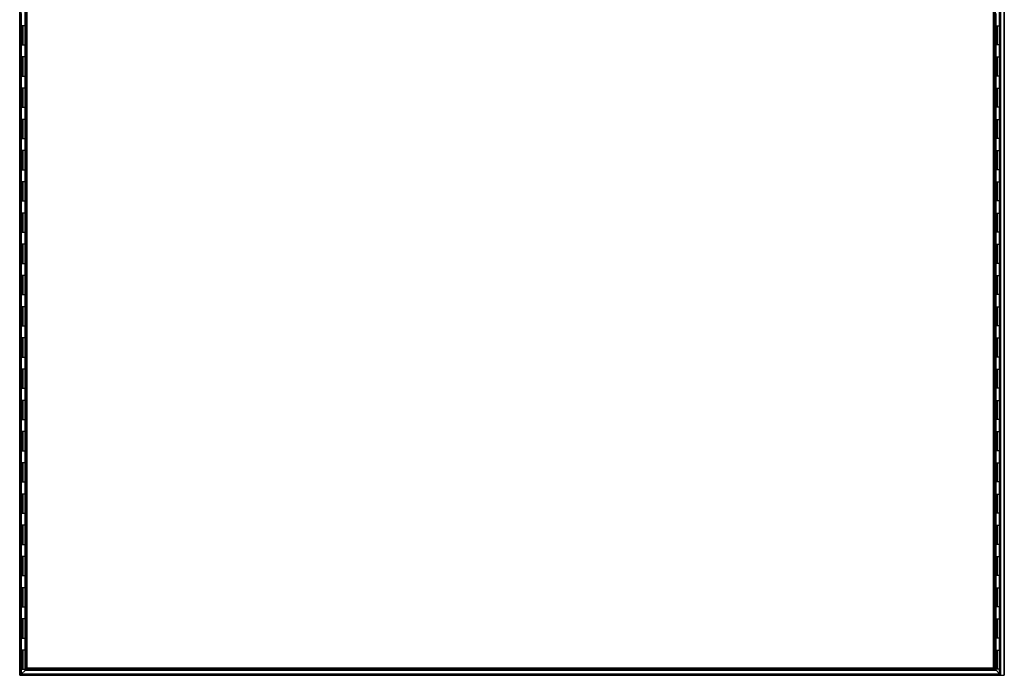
# Model space of a CAD drawing. Header units: millimetres. Extents: x -507 to 502, y -1200 to 1200.
# Tile 1 of 9: x -506 to 502, y -1200 to -528. Entities that reach past the tile are written whole.
import ezdxf

# ---------------------------------------------------------------- set-up
doc = ezdxf.new("R2010")
doc.units = ezdxf.units.MM

msp = doc.modelspace()

# ---------------------------------------------------------------- linework, layer by layer
at = {"color": 7, "linetype": 'Continuous', "lineweight": 25}
for p, q in [((498.7, -1200), (498.7, 1200)), ((502.3, -1200), (502.3, 1200)), ((502.3, 1200), (502.3, -1200)), ((497.2, 1198.5), (497.2, -1198.5)), ((497.5, -1198.8), (497.5, 1198.8)), ((498.3, 1199.7), (498.3, -1199.7)), ((-506, 25.7), (-506, -1200)), ((-505.7, -1199.7), (-505.7, 25.7)), ((-504.9, 25.7), (-504.9, -1198.8)), ((-504.5, -1198.5), (-504.5, 25.7)), ((-500.8, 25.7), (-500.8, -1194.8)), ((-500.4, -1194.4), (-500.4, 25.7)), ((-499.6, 25.7), (-499.6, -1193.6)), ((-499.3, -1193.3), (-499.3, 25.7)), ((-498.7, 25.7), (-498.7, -1193.3)), ((-498.6, -1192.5), (-498.6, 25.7)), ((491.2, -1192.5), (491.2, 25.7)), ((491.7, -1192.5), (491.7, 25.7)), ((491.9, 25.7), (491.9, -1193.3)), ((492.3, -1193.6), (492.3, 25.7)), ((493.1, 25.7), (493.1, -1194.4)), ((493.4, -1194.8), (493.4, 25.7)), ((-504, -534.2), (-504, -521.8)), ((493.9, -534.2), (493.9, -521.8)), ((-500.8, -534.2), (-504, -534.2)), ((-503.8, -553.8), (-503.8, -534.2)), ((-502.8, -534.2), (-502.8, -553.8)), ((493.9, -534.2), (497.2, -534.2)), ((494.1, -534.2), (494.1, -553.8)), ((495.3, -553.8), (495.3, -534.2)), ((-504, -566.2), (-504, -553.8)), ((-504, -553.8), (-500.8, -553.8)), ((493.9, -566.2), (493.9, -553.8)), ((497.2, -553.8), (493.9, -553.8)), ((-500.8, -566.2), (-504, -566.2)), ((-503.8, -585.8), (-503.8, -566.2)), ((-502.8, -566.2), (-502.8, -585.8)), ((493.9, -566.2), (497.2, -566.2)), ((494.1, -566.2), (494.1, -585.8)), ((495.3, -585.8), (495.3, -566.2)), ((-504, -598.2), (-504, -585.8)), ((-504, -585.8), (-500.8, -585.8)), ((493.9, -598.2), (493.9, -585.8)), ((497.2, -585.8), (493.9, -585.8)), ((-500.8, -598.2), (-504, -598.2)), ((-503.8, -617.8), (-503.8, -598.2)), ((-502.8, -598.2), (-502.8, -617.8)), ((493.9, -598.2), (497.2, -598.2)), ((494.1, -598.2), (494.1, -617.8)), ((495.3, -617.8), (495.3, -598.2)), ((-504, -630.2), (-504, -617.8)), ((-504, -617.8), (-500.8, -617.8)), ((493.9, -630.2), (493.9, -617.8)), ((497.2, -617.8), (493.9, -617.8)), ((-500.8, -630.2), (-504, -630.2)), ((-503.8, -649.8), (-503.8, -630.2)), ((-502.8, -630.2), (-502.8, -649.8)), ((493.9, -630.2), (497.2, -630.2)), ((494.1, -630.2), (494.1, -649.8)), ((495.3, -649.8), (495.3, -630.2)), ((-504, -662.2), (-504, -649.8)), ((-504, -649.8), (-500.8, -649.8)), ((493.9, -662.2), (493.9, -649.8)), ((497.2, -649.8), (493.9, -649.8)), ((-500.8, -662.2), (-504, -662.2)), ((-503.8, -681.8), (-503.8, -662.2)), ((-502.8, -662.2), (-502.8, -681.8)), ((493.9, -662.2), (497.2, -662.2)), ((494.1, -662.2), (494.1, -681.8)), ((495.3, -681.8), (495.3, -662.2)), ((-504, -694.2), (-504, -681.8)), ((-504, -681.8), (-500.8, -681.8)), ((493.9, -694.2), (493.9, -681.8)), ((497.2, -681.8), (493.9, -681.8)), ((-500.8, -694.2), (-504, -694.2)), ((-503.8, -713.8), (-503.8, -694.2)), ((-502.8, -694.2), (-502.8, -713.8)), ((493.9, -694.2), (497.2, -694.2)), ((494.1, -694.2), (494.1, -713.8)), ((495.3, -713.8), (495.3, -694.2)), ((-504, -726.2), (-504, -713.8)), ((-504, -713.8), (-500.8, -713.8)), ((493.9, -726.2), (493.9, -713.8)), ((497.2, -713.8), (493.9, -713.8)), ((-500.8, -726.2), (-504, -726.2)), ((-503.8, -745.8), (-503.8, -726.2)), ((-502.8, -726.2), (-502.8, -745.8)), ((493.9, -726.2), (497.2, -726.2)), ((494.1, -726.2), (494.1, -745.8)), ((495.3, -745.8), (495.3, -726.2)), ((-504, -758.2), (-504, -745.8)), ((-504, -745.8), (-500.8, -745.8)), ((493.9, -758.2), (493.9, -745.8)), ((497.2, -745.8), (493.9, -745.8)), ((-500.8, -758.2), (-504, -758.2)), ((-503.8, -777.8), (-503.8, -758.2)), ((-502.8, -758.2), (-502.8, -777.8)), ((493.9, -758.2), (497.2, -758.2)), ((494.1, -758.2), (494.1, -777.8)), ((495.3, -777.8), (495.3, -758.2)), ((-504, -790.2), (-504, -777.8)), ((-504, -777.8), (-500.8, -777.8)), ((493.9, -790.2), (493.9, -777.8)), ((497.2, -777.8), (493.9, -777.8)), ((-500.8, -790.2), (-504, -790.2)), ((-503.8, -809.8), (-503.8, -790.2)), ((-502.8, -790.2), (-502.8, -809.8)), ((493.9, -790.2), (497.2, -790.2)), ((494.1, -790.2), (494.1, -809.8)), ((495.3, -809.8), (495.3, -790.2)), ((-504, -822.2), (-504, -809.8)), ((-504, -809.8), (-500.8, -809.8)), ((493.9, -822.2), (493.9, -809.8)), ((497.2, -809.8), (493.9, -809.8)), ((-500.8, -822.2), (-504, -822.2)), ((-503.8, -841.8), (-503.8, -822.2)), ((-502.8, -822.2), (-502.8, -841.8)), ((493.9, -822.2), (497.2, -822.2)), ((494.1, -822.2), (494.1, -841.8)), ((495.3, -841.8), (495.3, -822.2)), ((-504, -854.2), (-504, -841.8)), ((-504, -841.8), (-500.8, -841.8)), ((493.9, -854.2), (493.9, -841.8)), ((497.2, -841.8), (493.9, -841.8)), ((-500.8, -854.2), (-504, -854.2)), ((-503.8, -873.8), (-503.8, -854.2)), ((-502.8, -854.2), (-502.8, -873.8)), ((493.9, -854.2), (497.2, -854.2)), ((494.1, -854.2), (494.1, -873.8)), ((495.3, -873.8), (495.3, -854.2)), ((-504, -886.2), (-504, -873.8)), ((-504, -873.8), (-500.8, -873.8)), ((493.9, -886.2), (493.9, -873.8)), ((497.2, -873.8), (493.9, -873.8)), ((-500.8, -886.2), (-504, -886.2)), ((-503.8, -905.8), (-503.8, -886.2)), ((-502.8, -886.2), (-502.8, -905.8)), ((493.9, -886.2), (497.2, -886.2)), ((494.1, -886.2), (494.1, -905.8)), ((495.3, -905.8), (495.3, -886.2)), ((-504, -918.2), (-504, -905.8)), ((-504, -905.8), (-500.8, -905.8)), ((493.9, -918.2), (493.9, -905.8)), ((497.2, -905.8), (493.9, -905.8)), ((-500.8, -918.2), (-504, -918.2)), ((-503.8, -937.8), (-503.8, -918.2)), ((-502.8, -918.2), (-502.8, -937.8)), ((493.9, -918.2), (497.2, -918.2)), ((494.1, -918.2), (494.1, -937.8)), ((495.3, -937.8), (495.3, -918.2)), ((-504, -950.2), (-504, -937.8)), ((-504, -937.8), (-500.8, -937.8)), ((493.9, -950.2), (493.9, -937.8)), ((497.2, -937.8), (493.9, -937.8)), ((-500.8, -950.2), (-504, -950.2)), ((-503.8, -969.8), (-503.8, -950.2)), ((-502.8, -950.2), (-502.8, -969.8)), ((493.9, -950.2), (497.2, -950.2)), ((494.1, -950.2), (494.1, -969.8)), ((495.3, -969.8), (495.3, -950.2)), ((-504, -982.2), (-504, -969.8)), ((-504, -969.8), (-500.8, -969.8)), ((493.9, -982.2), (493.9, -969.8)), ((497.2, -969.8), (493.9, -969.8)), ((-500.8, -982.2), (-504, -982.2)), ((-503.8, -1001.8), (-503.8, -982.2)), ((-502.8, -982.2), (-502.8, -1001.8)), ((493.9, -982.2), (497.2, -982.2)), ((494.1, -982.2), (494.1, -1001.8)), ((495.3, -1001.8), (495.3, -982.2)), ((-504, -1014.2), (-504, -1001.8)), ((-504, -1001.8), (-500.8, -1001.8)), ((493.9, -1014.2), (493.9, -1001.8)), ((497.2, -1001.8), (493.9, -1001.8)), ((-500.8, -1014.2), (-504, -1014.2)), ((-503.8, -1033.8), (-503.8, -1014.2)), ((-502.8, -1014.2), (-502.8, -1033.8)), ((493.9, -1014.2), (497.2, -1014.2)), ((494.1, -1014.2), (494.1, -1033.8)), ((495.3, -1033.8), (495.3, -1014.2)), ((-504, -1046.2), (-504, -1033.8)), ((-504, -1033.8), (-500.8, -1033.8)), ((493.9, -1046.2), (493.9, -1033.8)), ((497.2, -1033.8), (493.9, -1033.8)), ((-500.8, -1046.2), (-504, -1046.2)), ((-503.8, -1065.8), (-503.8, -1046.2)), ((-502.8, -1046.2), (-502.8, -1065.8)), ((493.9, -1046.2), (497.2, -1046.2)), ((494.1, -1046.2), (494.1, -1065.8)), ((495.3, -1065.8), (495.3, -1046.2)), ((-504, -1078.2), (-504, -1065.8)), ((-504, -1065.8), (-500.8, -1065.8)), ((493.9, -1078.2), (493.9, -1065.8)), ((497.2, -1065.8), (493.9, -1065.8)), ((-500.8, -1078.2), (-504, -1078.2)), ((-503.8, -1097.8), (-503.8, -1078.2)), ((-502.8, -1078.2), (-502.8, -1097.8)), ((493.9, -1078.2), (497.2, -1078.2)), ((494.1, -1078.2), (494.1, -1097.8)), ((495.3, -1097.8), (495.3, -1078.2)), ((-504, -1110.2), (-504, -1097.8)), ((-504, -1097.8), (-500.8, -1097.8)), ((493.9, -1110.2), (493.9, -1097.8)), ((497.2, -1097.8), (493.9, -1097.8)), ((-500.8, -1110.2), (-504, -1110.2)), ((-503.8, -1129.8), (-503.8, -1110.2)), ((-502.8, -1110.2), (-502.8, -1129.8)), ((493.9, -1110.2), (497.2, -1110.2)), ((494.1, -1110.2), (494.1, -1129.8)), ((495.3, -1129.8), (495.3, -1110.2)), ((-504, -1142.2), (-504, -1129.8)), ((-504, -1129.8), (-500.8, -1129.8)), ((493.9, -1142.2), (493.9, -1129.8)), ((497.2, -1129.8), (493.9, -1129.8)), ((-500.8, -1142.2), (-504, -1142.2)), ((-503.8, -1161.8), (-503.8, -1142.2)), ((-502.8, -1142.2), (-502.8, -1161.8)), ((493.9, -1142.2), (497.2, -1142.2)), ((494.1, -1142.2), (494.1, -1161.8)), ((495.3, -1161.8), (495.3, -1142.2)), ((-504, -1174.2), (-504, -1161.8)), ((-504, -1161.8), (-500.8, -1161.8)), ((493.9, -1174.2), (493.9, -1161.8)), ((497.2, -1161.8), (493.9, -1161.8)), ((-500.8, -1174.2), (-504, -1174.2)), ((-503.8, -1193.8), (-503.8, -1174.2)), ((-502.8, -1174.2), (-502.8, -1193.8)), ((493.9, -1174.2), (497.2, -1174.2)), ((494.1, -1174.2), (494.1, -1193.8)), ((495.3, -1193.8), (495.3, -1174.2)), ((-505.7, -1199.7), (-504.9, -1198.8)), ((-505.7, -1199.7), (498.3, -1199.7)), ((-504.9, -1198.8), (497.5, -1198.8)), ((-504.5, -1198.5), (497.2, -1198.5)), ((-504, -1198.5), (-504, -1193.8)), ((-504, -1193.8), (-500.8, -1193.8)), ((-500.2, -1194.8), (-504, -1198.5)), ((-500.8, -1194.8), (493.9, -1194.8)), ((-499.6, -1193.6), (-500.4, -1194.4)), ((-500.4, -1194.4), (493.1, -1194.4)), ((-499.6, -1193.6), (492.3, -1193.6)), ((-499.3, -1193.3), (491.9, -1193.3)), ((-498, -1192.5), (-498.7, -1193.3)), ((491.7, -1192.5), (-498.6, -1192.5)), ((491.7, -1192.5), (491.9, -1192.7)), ((493.1, -1194.4), (492.3, -1193.6)), ((493.9, -1194.8), (493.9, -1193.8)), ((497.2, -1193.8), (493.9, -1193.8)), ((493.9, -1194.8), (497.2, -1198)), ((498.3, -1199.7), (497.5, -1198.8)), ((-506, -1200), (502.3, -1200))]:
    msp.add_line(p, q, dxfattribs=at)
for points in [[(-505.7, -1199.7), (-505.7, -1199.7), (-505.8, -1199.7), (-505.8, -1199.8), (-505.9, -1199.9), (-505.9, -1199.9), (-506, -1200), (-506, -1200), (-506, -1200), (-506, -1200)], [(-505.7, -1199.7), (-505.7, -1199.7), (-505.8, -1199.7), (-505.8, -1199.8), (-505.9, -1199.9), (-505.9, -1199.9), (-506, -1200), (-506, -1200), (-506, -1200), (-506, -1200)], [(-504.5, -1198.5), (-504.5, -1198.5), (-504.5, -1198.5), (-504.6, -1198.5), (-504.6, -1198.6), (-504.7, -1198.6), (-504.7, -1198.7), (-504.8, -1198.8), (-504.8, -1198.8), (-504.9, -1198.8)], [(-504.5, -1198.5), (-504.5, -1198.5), (-504.5, -1198.5), (-504.6, -1198.5), (-504.6, -1198.6), (-504.7, -1198.6), (-504.7, -1198.7), (-504.8, -1198.8), (-504.8, -1198.8), (-504.9, -1198.8)], [(-500.4, -1194.4), (-500.5, -1194.4), (-500.5, -1194.5), (-500.6, -1194.6), (-500.6, -1194.6), (-500.7, -1194.7), (-500.7, -1194.7), (-500.8, -1194.7), (-500.8, -1194.8), (-500.8, -1194.8)], [(-500.4, -1194.4), (-500.5, -1194.4), (-500.5, -1194.5), (-500.6, -1194.6), (-500.6, -1194.6), (-500.7, -1194.7), (-500.7, -1194.7), (-500.8, -1194.7), (-500.8, -1194.8), (-500.8, -1194.8)], [(-499.3, -1193.3), (-499.3, -1193.3), (-499.3, -1193.3), (-499.3, -1193.3), (-499.3, -1193.3), (-499.4, -1193.4), (-499.5, -1193.4), (-499.5, -1193.5), (-499.6, -1193.6), (-499.6, -1193.6)], [(-499.3, -1193.3), (-499.3, -1193.3), (-499.3, -1193.3), (-499.3, -1193.3), (-499.3, -1193.3), (-499.4, -1193.4), (-499.5, -1193.4), (-499.5, -1193.5), (-499.6, -1193.6), (-499.6, -1193.6)], [(491.9, -1193.3), (491.9, -1193.3), (491.9, -1193.3), (492, -1193.3), (492, -1193.3), (492, -1193.4), (492.1, -1193.4), (492.2, -1193.5), (492.2, -1193.6), (492.3, -1193.6)], [(491.9, -1193.3), (491.9, -1193.3), (491.9, -1193.3), (492, -1193.3), (492, -1193.3), (492, -1193.4), (492.1, -1193.4), (492.2, -1193.5), (492.2, -1193.6), (492.3, -1193.6)], [(493.1, -1194.4), (493.1, -1194.4), (493.1, -1194.5), (493.2, -1194.6), (493.3, -1194.6), (493.3, -1194.7), (493.4, -1194.7), (493.4, -1194.7), (493.4, -1194.8), (493.4, -1194.8)], [(493.1, -1194.4), (493.1, -1194.4), (493.1, -1194.5), (493.2, -1194.6), (493.3, -1194.6), (493.3, -1194.7), (493.4, -1194.7), (493.4, -1194.7), (493.4, -1194.8), (493.4, -1194.8)], [(497.2, -1198.5), (497.2, -1198.5), (497.2, -1198.5), (497.2, -1198.5), (497.2, -1198.6), (497.3, -1198.6), (497.3, -1198.7), (497.4, -1198.8), (497.5, -1198.8), (497.5, -1198.8)], [(497.2, -1198.5), (497.2, -1198.5), (497.2, -1198.5), (497.2, -1198.5), (497.2, -1198.6), (497.3, -1198.6), (497.3, -1198.7), (497.4, -1198.8), (497.5, -1198.8), (497.5, -1198.8)], [(498.3, -1199.7), (498.3, -1199.7), (498.4, -1199.7), (498.5, -1199.8), (498.5, -1199.9), (498.6, -1199.9), (498.6, -1200), (498.7, -1200), (498.7, -1200), (498.7, -1200)], [(498.3, -1199.7), (498.3, -1199.7), (498.4, -1199.7), (498.5, -1199.8), (498.5, -1199.9), (498.6, -1199.9), (498.6, -1200), (498.7, -1200), (498.7, -1200), (498.7, -1200)]]:
    msp.add_open_spline(points, degree=3, knots=[0, 0, 0, 0, 0.25, 0.25, 0.5, 0.5, 0.75, 0.75, 1, 1, 1, 1], dxfattribs=at)

doc.saveas('drawing.dxf')
